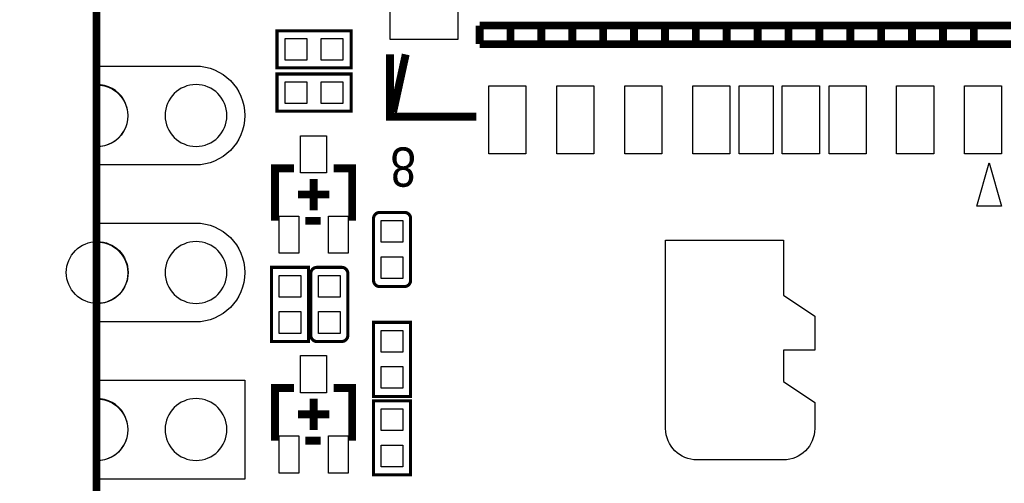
# Model space of a CAD drawing. Extents: x -3.1 to 72.3, y -97.3 to -26.1.
# Tile 8 of 15: x 23.1 to 39.1, y -86.4 to -78.9. Entities that reach past the tile are written whole.
import ezdxf

# ---------------------------------------------------------------- set-up
doc = ezdxf.new("R2010")
doc.units = 0
doc.header["$MEASUREMENT"] = 0
doc.layers.get('0').update_dxf_attribs({"linetype": 'CONTINUOUS'})
doc.layers.get('Defpoints').update_dxf_attribs({"linetype": 'CONTINUOUS'})
for name, color, linetype in [('BG_OUTLINE', 254, 'CONTINUOUS'), ('PG_SILKSCREEN_TOP', 254, 'CONTINUOUS'), ('PIN_TOP', 94, 'CONTINUOUS')]:
    doc.layers.add(name, color=color, linetype=linetype)
doc.dimstyles.get("Standard").update_dxf_attribs({"dimtxt": 2, "dimasz": 2, "dimexe": 0.18, "dimexo": 0.0625, "dimgap": 0.09, "dimtad": 0, "dimtih": 1, "dimtoh": 1, "dimdec": 4, "dimzin": 0, "dimdsep": 46, "dimtxsty": 'STANDARD', "dimcen": 0.09, "dimadec": 0, "dimazin": 0, "dimtfac": 1, "dimtdec": 4, "dimtofl": 0, "dimtmove": 0, "dimatfit": 3, "dimfxl": 1, "dimtolj": 1, "dimtzin": 0, "dimarcsym": 0})

# ---------------------------------------------------------------- blocks, each defined once
blk = doc.blocks.new('*D10')
at = {"color": 0, "linetype": 'Continuous', "lineweight": -2, "transparency": 16777216}
for p, q in [((25.921, -42.357), (12.005, -42.357)), ((12.185, -44.357), (12.185, -65.397)), ((12.185, -88.617), (12.185, -67.577)), ((25.921, -90.617), (12.005, -90.617))]:
    blk.add_line(p, q, dxfattribs=at)
at = {"color": 0, "linetype": 'Continuous', "transparency": 16777216}
for points in [[(11.851, -44.357), (12.518, -44.357), (12.185, -42.357)], [(11.851, -88.617), (12.518, -88.617), (12.185, -90.617)]]:
    blk.add_solid(points, dxfattribs=at)
at = {"layer": 'Defpoints', "color": 0, "linetype": 'Continuous', "transparency": 16777216}
for p in [(25.983, -42.357), (12.185, -90.617), (25.983, -90.617)]:
    blk.add_point(p, dxfattribs=at)
at = {"color": 0, "linetype": 'Continuous', "transparency": 16777216, "insert": (12.185, -66.487), "char_height": 2, "attachment_point": 5}
blk.add_mtext('\\A1;48.26', dxfattribs=at)
blk = doc.blocks.new('*D11')
at = {"color": 0, "linetype": 'Continuous', "lineweight": -2, "transparency": 16777216}
for p, q in [((24.311, -40.987), (1.866, -40.987)), ((2.046, -42.987), (2.046, -65.397)), ((2.046, -89.987), (2.046, -67.577)), ((24.311, -91.987), (1.866, -91.987))]:
    blk.add_line(p, q, dxfattribs=at)
at = {"color": 0, "linetype": 'Continuous', "transparency": 16777216}
for points in [[(1.712, -42.987), (2.379, -42.987), (2.046, -40.987)], [(1.712, -89.987), (2.379, -89.987), (2.046, -91.987)]]:
    blk.add_solid(points, dxfattribs=at)
at = {"layer": 'Defpoints', "color": 0, "linetype": 'Continuous', "transparency": 16777216}
for p in [(2.046, -40.987), (24.373, -40.987), (24.373, -91.987)]:
    blk.add_point(p, dxfattribs=at)
at = {"color": 0, "linetype": 'Continuous', "transparency": 16777216, "insert": (2.046, -66.487), "char_height": 2, "width": 10.37528, "attachment_point": 5}
blk.add_mtext('\\A1;51.0', dxfattribs=at)

msp = doc.modelspace()

# ---------------------------------------------------------------- linework, layer by layer
at = {"layer": 'BG_OUTLINE'}
for points in [[(24.37003, -78.42435), (24.37003, -79.96461, -1.020355), (24.37003, -80.96435), (24.37003, -82.50461, -1.020355), (24.37003, -83.50435), (24.37003, -85.04461, -1.020355), (24.37003, -86.04435), (24.37003, -87.58461, -1.020355), (24.37003, -88.58435), (24.37003, -90.12461, -1.020355), (24.37003, -91.12435), (24.37003, -91.49443, 0.414332), (24.87015, -91.99456), (31.83001, -91.99456), (32.83, -91.99456), (34.37001, -91.99456), (35.37, -91.99456), (36.91001, -91.99456), (37.91, -91.99456), (44.87011, -91.99456, 0.414257)], [(26.48356, -80.45737, 1), (25.48331, -80.45737)], [(25.48331, -80.45737, 1), (26.48356, -80.45737)], [(26.48356, -82.99737, 1), (25.48331, -82.99737)], [(25.48331, -82.99737, 1), (26.48356, -82.99737)], [(26.48356, -85.53737, 1), (25.48331, -85.53737)], [(25.48331, -85.53737, 1), (26.48356, -85.53737)]]:
    msp.add_lwpolyline(points, format="xyb", dxfattribs=at)
at = {"layer": 'PG_SILKSCREEN_TOP'}
for points, const_width in [([(34.87343, -91.98745), (45.37354, -91.98745), (45.37354, -40.98729), (24.37333, -40.98729), (24.37333, -91.98745), (34.87343, -91.98745)], 0.127), ([(30.57347, -79.00195), (39.1734, -79.00195)], 0.127), ([(30.57347, -79.00195), (30.57347, -79.30192)], 0.127), ([(31.07334, -79.00195), (31.07334, -79.30192)], 0.127), ([(31.57347, -79.00195), (31.57347, -79.30192)], 0.127), ([(32.07334, -79.00195), (32.07334, -79.30192)], 0.127), ([(32.57346, -79.00195), (32.57346, -79.30192)], 0.127), ([(33.07334, -79.00195), (33.07334, -79.30192)], 0.127), ([(33.57346, -79.00195), (33.57346, -79.30192)], 0.127), ([(34.07333, -79.00195), (34.07333, -79.30192)], 0.127), ([(34.57346, -79.00195), (34.57346, -79.30192)], 0.127), ([(35.07333, -79.00195), (35.07333, -79.30192)], 0.127), ([(35.57346, -79.00195), (35.57346, -79.30192)], 0.127), ([(36.07333, -79.00195), (36.07333, -79.30192)], 0.127), ([(36.57346, -79.00195), (36.57346, -79.30192)], 0.127), ([(37.07333, -79.00195), (37.07333, -79.30192)], 0.127), ([(37.57345, -79.00195), (37.57345, -79.30192)], 0.127), ([(38.07333, -79.00195), (38.07333, -79.30192)], 0.127), ([(38.57345, -79.00195), (38.57345, -79.30192)], 0.127), ([(27.29331, -79.08653), (28.49321, -79.08653), (28.49321, -79.68648), (27.29331, -79.68648), (27.29331, -79.08653)], 0.05004), ([(30.57347, -79.30192), (39.1734, -79.30192)], 0.127), ([(29.12338, -79.4688), (29.12338, -80.47693), (30.52038, -80.47693)], 0.127), ([(29.37738, -79.4688), (29.17342, -80.402)], 0.127), ([(28.49321, -80.38549), (27.29331, -80.38549), (27.29331, -79.78554), (28.49321, -79.78554), (28.49321, -80.38549)], 0.05004), ([(27.56865, -81.31106), (27.26156, -81.31106), (27.26156, -82.16095)], 0.127), ([(28.51175, -82.16095), (28.51175, -81.31106), (28.21178, -81.31106)], 0.127), ([(27.88666, -81.99001), (27.88666, -81.48201)], 0.127), ([(27.63266, -81.73601), (28.14066, -81.73601)], 0.127), ([(27.75458, -82.16095), (28.00172, -82.16095)], 0.127), ([(27.20568, -84.11395), (27.20568, -82.91406), (27.80563, -82.91406), (27.80563, -84.11395), (27.20568, -84.11395)], 0.05004), ([(29.45663, -83.80306), (29.45663, -85.00295), (28.85668, -85.00295), (28.85668, -83.80306), (29.45663, -83.80306)], 0.05004), ([(27.56865, -84.86706), (27.26156, -84.86706), (27.26156, -85.71695)], 0.127), ([(28.51175, -85.71695), (28.51175, -84.86706), (28.21178, -84.86706)], 0.127), ([(27.88666, -85.54601), (27.88666, -85.03801)], 0.127), ([(29.45663, -85.07306), (29.45663, -86.27295), (28.85668, -86.27295), (28.85668, -85.07306), (29.45663, -85.07306)], 0.05004), ([(27.63266, -85.29201), (28.14066, -85.29201)], 0.127), ([(27.75458, -85.71695), (28.00172, -85.71695)], 0.127)]:
    msp.add_lwpolyline(points, dxfattribs=dict(at, const_width=const_width))
msp.add_lwpolyline([(38.81932, -81.22318), (39.01948, -81.9232), (38.61943, -81.9232)], close=True, dxfattribs=at)
at = {"layer": 'PG_SILKSCREEN_TOP', "const_width": 0.05004}
for points in [[(29.45663, -82.17492), (29.45663, -83.12513, -0.413469), (29.35655, -83.22495), (28.95676, -83.22495, -0.413469), (28.85668, -83.12513), (28.85668, -82.12488, -0.413469), (28.95676, -82.02506), (29.35655, -82.02506, -0.413469), (29.45663, -82.12488), (29.45663, -82.17492)], [(28.44063, -83.06392), (28.44063, -84.01413, -0.413469), (28.34055, -84.11395), (27.94076, -84.11395, -0.413469), (27.84068, -84.01413), (27.84068, -83.01388, -0.413469), (27.94076, -82.91406), (28.34055, -82.91406, -0.413469), (28.44063, -83.01388), (28.44063, -83.06392)]]:
    msp.add_lwpolyline(points, format="xyb", dxfattribs=at)
at = {"layer": 'PG_SILKSCREEN_TOP'}
msp.add_lwpolyline([(33.58489, -82.47413), (35.48989, -82.47413), (35.48989, -83.36313), (35.99789, -83.70171), (35.99789, -84.25213), (35.48989, -84.25213), (35.48989, -84.76013), (35.99789, -85.09871), (35.99789, -85.52213, -0.414144), (35.48989, -86.03013), (34.09289, -86.03013, -0.414188), (33.58489, -85.52213)], format="xyb", close=True, dxfattribs=at)
at = {"layer": 'PIN_TOP'}
for points in [[(29.12351, -79.22699), (29.12351, -78.0271), (30.22358, -78.0271), (30.22358, -79.22699)], [(27.42552, -79.56189), (27.42552, -79.21112), (27.77629, -79.21112), (27.77629, -79.56189)], [(28.36113, -79.21099), (28.36113, -79.56177), (28.01035, -79.56177), (28.01035, -79.21099)], [(27.42552, -80.2609), (27.42552, -79.91013), (27.77629, -79.91013), (27.77629, -80.2609)], [(28.36113, -79.91), (28.36113, -80.26077), (28.01035, -80.26077), (28.01035, -79.91)], [(30.72358, -81.07726), (30.72358, -79.97718), (31.32353, -79.97718), (31.32353, -81.07726)], [(31.8234, -81.07726), (31.8234, -79.97718), (32.42335, -79.97718), (32.42335, -81.07726)], [(32.92348, -81.07726), (32.92348, -79.97718), (33.52342, -79.97718), (33.52342, -81.07726)], [(34.02355, -81.07726), (34.02355, -79.97718), (34.6235, -79.97718), (34.6235, -81.07726)], [(34.77349, -81.07726), (34.77349, -79.97718), (35.3234, -79.97718), (35.3234, -81.07726)], [(35.47338, -81.07726), (35.47338, -79.97718), (36.07333, -79.97718), (36.07333, -81.07726)], [(36.2303, -81.07726), (36.2303, -79.97718), (36.83025, -79.97718), (36.83025, -81.07726)], [(37.32352, -81.07726), (37.32352, -79.97718), (37.92347, -79.97718), (37.92347, -81.07726)], [(38.42334, -81.07726), (38.42334, -79.97718), (39.02329, -79.97718), (39.02329, -81.07726)], [(28.09671, -81.38599), (27.6766, -81.38599), (27.6766, -80.78605), (28.09671, -80.78605)], [(27.64663, -82.68597), (27.32659, -82.68597), (27.32659, -82.08602), (27.64663, -82.08602)], [(28.44673, -82.68597), (28.12669, -82.68597), (28.12669, -82.08602), (28.44673, -82.08602)], [(28.98127, -82.15726), (29.33204, -82.15726), (29.33204, -82.50804), (28.98127, -82.50804)], [(29.33204, -83.09275), (28.98127, -83.09275), (28.98127, -82.74197), (29.33204, -82.74197)], [(27.33027, -83.04626), (27.68104, -83.04626), (27.68104, -83.39704), (27.33027, -83.39704)], [(27.96527, -83.04626), (28.31604, -83.04626), (28.31604, -83.39704), (27.96527, -83.39704)], [(27.68104, -83.98175), (27.33027, -83.98175), (27.33027, -83.63097), (27.68104, -83.63097)], [(28.31604, -83.98175), (27.96527, -83.98175), (27.96527, -83.63097), (28.31604, -83.63097)], [(28.98127, -83.93526), (29.33204, -83.93526), (29.33204, -84.28604), (28.98127, -84.28604)], [(28.09671, -84.94199), (27.6766, -84.94199), (27.6766, -84.34205), (28.09671, -84.34205)], [(29.33204, -84.87075), (28.98127, -84.87075), (28.98127, -84.51997), (29.33204, -84.51997)], [(28.98127, -85.20526), (29.33204, -85.20526), (29.33204, -85.55604), (28.98127, -85.55604)], [(27.64663, -86.24197), (27.32659, -86.24197), (27.32659, -85.64202), (27.64663, -85.64202)], [(28.44673, -86.24197), (28.12669, -86.24197), (28.12669, -85.64202), (28.44673, -85.64202)], [(29.33204, -86.14075), (28.98127, -86.14075), (28.98127, -85.78997), (29.33204, -85.78997)]]:
    msp.add_lwpolyline(points, close=True, dxfattribs=at)
for points in [[(24.37003, -79.6574, -0.0010716), (24.37346, -79.6574), (25.9734, -79.6574, -1), (25.9734, -81.25734), (24.37346, -81.25734, -0.0010716), (24.37003, -81.25733, -0.0010716)], [(24.37003, -82.1974, -0.0010716), (24.37346, -82.1974), (25.9734, -82.1974, -1), (25.9734, -83.79734), (24.37346, -83.79734, -0.0010716), (24.37003, -83.79733, -0.0010716)]]:
    msp.add_lwpolyline(points, format="xyb", dxfattribs=at)
msp.add_lwpolyline([(24.37003, -84.74044), (26.77337, -84.74044), (26.77337, -86.34039), (24.37003, -86.34039)], dxfattribs=at)
msp.add_circle((24.38349, -82.99737), 0.5, dxfattribs=at)
msp.add_circle((24.38349, -82.99737), 0.5, dxfattribs=at)
for centre in [(24.38349, -80.45737), (24.38349, -80.45737), (24.38349, -85.53737), (24.38349, -85.53737)]:
    msp.add_arc(centre, 0.5, 268.835667, 91.542821, dxfattribs=at)

# ---------------------------------------------------------------- texts
at = {"layer": 'PG_SILKSCREEN_TOP', "width": 0.88}
msp.add_text('8', height=0.635, rotation=180, dxfattribs=at).set_placement((29.54426, -80.97401))

# ---------------------------------------------------------------- dimensions: what is measured, and where the dimension line sits
at = {"color": 140, "linetype": 'Continuous'}
for base, p1, p2, text, picture, middle in [((2.0456, -40.98729), (24.37333, -91.98745), (24.37333, -40.98729), '51.0', '*D11', (2.0456, -66.48737)), ((12.18475, -90.61737), (25.98343, -42.35737), (25.98343, -90.61737), '48.26', '*D10', (12.18475, -66.48737))]:
    dim = msp.add_linear_dim(base=base, p1=p1, p2=p2, angle=90, text=text, dimstyle='Standard', dxfattribs=at)
    dim.commit()
    dim.dimension.update_dxf_attribs({"geometry": picture, "text_midpoint": middle, "dimtype": 160})

doc.saveas('drawing.dxf')
